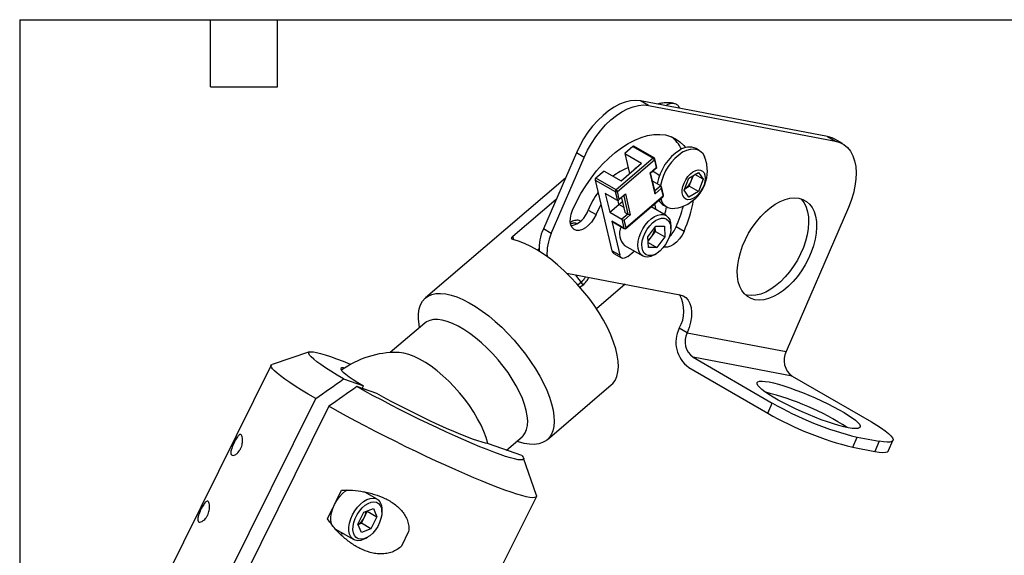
# Model space of a CAD drawing. Header units: inches. Extents: x 0.2 to 10.8, y 0.2 to 8.2.
# Tile 3 of 4: x 0.2 to 4.6, y 5.9 to 8.2. Entities that reach past the tile are written whole.
import ezdxf

# ---------------------------------------------------------------- set-up
doc = ezdxf.new("R2010")
doc.units = ezdxf.units.IN
doc.header["$MEASUREMENT"] = 0
doc.layers.add('TEXT', color=140, linetype='Continuous', lineweight=25)

msp = doc.modelspace()

# ---------------------------------------------------------------- linework, layer by layer
for p, q in [((3.0529, 7.8677), (3.0177, 7.8881)), ((3.8519, 7.7292), (3.0177, 7.8881)), ((3.0529, 7.8677), (3.8872, 7.7089)), ((3.8519, 7.7292), (3.8872, 7.7089)), ((2.9842, 7.6848), (2.9475, 7.6535)), ((2.9842, 7.6848), (3.0737, 7.6331)), ((3.0782, 7.6343), (2.9886, 7.686)), ((3.9188, 7.6973), (3.8836, 7.7176)), ((2.7318, 7.6565), (2.585, 7.3168)), ((2.767, 7.6362), (2.7318, 7.6565)), ((2.9475, 7.6535), (3.0229, 7.6099)), ((2.9475, 7.6535), (2.9688, 7.5636)), ((3.2801, 7.6674), (3.2655, 7.6759)), ((2.6202, 7.2965), (2.767, 7.6362)), ((3.0737, 7.6331), (2.9088, 7.492)), ((2.9146, 7.4846), (3.0796, 7.6258)), ((2.9313, 7.5315), (3.0229, 7.6099)), ((3.0796, 7.6258), (3.0878, 7.5909)), ((3.0905, 7.5914), (3.0813, 7.63)), ((2.8559, 7.575), (2.8192, 7.5437)), ((2.8559, 7.575), (2.9313, 7.5315)), ((2.9963, 7.5872), (2.9934, 7.5889)), ((2.9934, 7.5889), (2.9942, 7.5853)), ((3.0878, 7.5909), (3.0603, 7.5673)), ((3.0825, 7.4743), (3.0603, 7.5673)), ((3.0629, 7.5675), (3.0904, 7.591)), ((3.0833, 7.4823), (3.0631, 7.5676)), ((3.0859, 7.5655), (3.0708, 7.5743)), ((3.2337, 7.544), (3.2762, 7.5685)), ((3.2458, 7.5346), (3.2539, 7.5557)), ((3.2974, 7.5383), (3.2606, 7.5595)), ((3.2762, 7.5685), (3.2974, 7.5383)), ((2.6828, 7.5432), (2.0593, 7.0096)), ((2.8157, 7.5351), (2.9053, 7.4834)), ((2.8157, 7.5351), (2.8906, 7.2198)), ((2.9088, 7.492), (2.8192, 7.5437)), ((3.1087, 7.5091), (3.0719, 7.5303)), ((3.1087, 7.5091), (3.0823, 7.4865)), ((3.2125, 7.4893), (3.2337, 7.544)), ((3.2149, 7.4956), (3.2351, 7.5073)), ((3.2351, 7.5073), (3.2458, 7.5346)), ((3.2762, 7.4836), (3.2351, 7.5073)), ((3.2974, 7.5383), (3.2762, 7.4836)), ((2.9147, 7.4438), (2.8605, 7.4751)), ((2.8605, 7.4751), (2.8804, 7.3914)), ((2.9053, 7.4834), (2.9147, 7.4438)), ((2.9229, 7.4497), (2.9146, 7.4846)), ((2.9196, 7.4448), (2.9471, 7.4684)), ((2.9229, 7.4497), (2.9504, 7.4732)), ((2.9428, 7.4647), (2.9621, 7.3836)), ((2.9504, 7.4732), (2.9725, 7.3801)), ((3.1182, 7.4629), (2.9533, 7.3217)), ((3.0825, 7.4743), (3.1099, 7.4978)), ((3.1099, 7.4978), (3.1182, 7.4629)), ((3.12, 7.4671), (3.1108, 7.5058)), ((3.2337, 7.4591), (3.2125, 7.4893)), ((3.2762, 7.4836), (3.2337, 7.4591)), ((2.4492, 7.2845), (2.6425, 7.45)), ((2.8804, 7.3914), (2.9216, 7.4266)), ((2.9216, 7.4266), (2.9176, 7.4436)), ((2.9425, 7.4146), (2.9216, 7.4266)), ((2.9371, 7.4374), (2.9234, 7.4256)), ((2.9327, 7.456), (2.9479, 7.3918)), ((2.9529, 7.3194), (3.1179, 7.4605)), ((3.0872, 7.4025), (3.081, 7.429)), ((3.1199, 7.4236), (3.1345, 7.4151)), ((2.7843, 7.4014), (2.8195, 7.3811)), ((2.8804, 7.3914), (2.9346, 7.3601)), ((2.9621, 7.3836), (2.9346, 7.3601)), ((2.9725, 7.3801), (2.945, 7.3566)), ((2.9479, 7.3918), (2.9621, 7.3836)), ((3.1316, 7.3769), (3.065, 7.4153)), ((3.9447, 7.412), (3.6674, 6.7702)), ((2.944, 7.3205), (2.8898, 7.3518)), ((2.8898, 7.3518), (2.926, 7.1994)), ((2.891, 7.3499), (2.9452, 7.3186)), ((2.9346, 7.3601), (2.944, 7.3205)), ((2.9533, 7.3217), (2.945, 7.3566)), ((2.6202, 7.2965), (2.585, 7.3168)), ((3.0505, 7.2818), (3.0862, 7.3292)), ((3.0662, 7.282), (3.084, 7.3057)), ((3.084, 7.3057), (3.0831, 7.3251)), ((3.084, 7.3057), (3.1265, 7.2813)), ((3.0862, 7.3292), (3.1241, 7.329)), ((3.1241, 7.329), (3.1265, 7.2813)), ((3.1532, 7.3189), (3.1532, 7.3292)), ((3.2121, 7.3063), (3.1769, 7.3267)), ((2.4529, 7.2692), (2.4492, 7.2845)), ((3.0529, 7.2341), (3.0505, 7.2818)), ((3.0515, 7.2624), (3.0662, 7.282)), ((3.0518, 7.2564), (3.0908, 7.2338)), ((3.1265, 7.2813), (3.0908, 7.2338)), ((2.5653, 7.2273), (2.5592, 7.222)), ((2.5634, 7.2195), (2.5655, 7.2213)), ((2.926, 7.1994), (2.8906, 7.2198)), ((2.8984, 7.2082), (2.9338, 7.1878)), ((2.9469, 7.243), (3.0275, 7.1965)), ((2.9615, 7.1948), (2.9892, 7.2185)), ((3.0908, 7.2338), (3.0529, 7.2341)), ((3.0796, 7.2016), (3.0885, 7.2068)), ((2.689, 7.1199), (3.1929, 7.024)), ((2.7533, 7.0789), (2.7396, 7.0672)), ((2.7533, 7.0789), (2.7603, 7.0658)), ((2.9488, 7.0705), (2.8212, 6.9613)), ((2.7603, 7.0658), (2.7491, 7.0562)), ((2.0562, 6.8972), (1.9024, 6.7657)), ((3.2258, 6.8543), (3.1906, 6.8746)), ((3.2258, 6.8543), (3.6674, 6.7702)), ((1.5426, 6.7687), (1.3757, 6.7133)), ((3.2521, 6.7448), (3.6056, 6.5407)), ((3.6937, 6.6607), (3.2521, 6.7448)), ((1.371, 6.7098), (0.8918, 5.7437)), ((3.2326, 6.6997), (3.5862, 6.4956)), ((1.6943, 6.6481), (1.7828, 6.6172)), ((3.6937, 6.6607), (4.0473, 6.4566)), ((1.8417, 6.5831), (1.7533, 6.6141)), ((1.7771, 6.6057), (1.7828, 6.6172)), ((2.6011, 6.3764), (2.8875, 6.6216)), ((1.0904, 5.5944), (1.5696, 6.5604)), ((1.6285, 6.5264), (1.1493, 5.5604)), ((3.5862, 6.4956), (3.6056, 6.5407)), ((2.4202, 6.3313), (2.4897, 6.3907)), ((3.9641, 6.3438), (3.9836, 6.3889)), ((3.9836, 6.3889), (4.0818, 6.3702)), ((4.0818, 6.3702), (4.0623, 6.3251)), ((4.1238, 6.3285), (4.1433, 6.3736)), ((2.4881, 6.3075), (2.3395, 6.3595)), ((3.9641, 6.3438), (4.0623, 6.3251)), ((2.5535, 6.1291), (2.4967, 6.2955)), ((1.6614, 6.1036), (1.6855, 6.1521)), ((1.8434, 6.1125), (1.7895, 6.1436)), ((2.4058, 5.8253), (2.5535, 6.1232)), ((1.6226, 6.0252), (1.6466, 6.0737)), ((1.7849, 6.054), (1.8269, 6.0708)), ((1.7866, 6.0316), (1.7999, 6.0584)), ((1.7999, 6.0584), (1.7993, 6.0598)), ((1.7999, 6.0584), (1.8423, 6.0339)), ((1.8269, 6.0708), (1.8423, 6.0339)), ((1.865, 6.0545), (1.865, 6.0648)), ((1.7583, 6.0003), (1.7849, 6.054)), ((1.7733, 6.0047), (1.7866, 6.0316)), ((1.8423, 6.0339), (1.8157, 5.9803)), ((1.6587, 5.9786), (1.7393, 5.9321)), ((1.7737, 5.9635), (1.7583, 6.0003)), ((1.7588, 5.999), (1.7733, 6.0047)), ((1.8157, 5.9803), (1.7733, 6.0047)), ((1.8157, 5.9803), (1.7737, 5.9635)), ((1.6932, 5.9587), (1.6795, 5.9553)), ((1.7914, 5.9373), (1.8003, 5.9424)), ((1.9841, 5.9675), (1.9521, 5.9031))]:
    msp.add_line(p, q)
at = {"flags": 128}
for points in [[(3.0177, 7.8881), (2.9962, 7.8901), (2.9733, 7.8882), (2.9494, 7.8825), (2.9248, 7.873), (2.9, 7.8599), (2.8751, 7.8433), (2.8507, 7.8235), (2.8271, 7.8008), (2.8045, 7.7756), (2.7835, 7.7481), (2.7641, 7.7188), (2.7468, 7.6881), (2.7318, 7.6565)], [(2.767, 7.6362), (2.782, 7.6678), (2.7993, 7.6985), (2.8187, 7.7278), (2.8398, 7.7552), (2.8623, 7.7805), (2.8859, 7.8032), (2.9103, 7.823), (2.9352, 7.8395), (2.96, 7.8527), (2.9846, 7.8622), (3.0085, 7.8679), (3.0314, 7.8698), (3.0529, 7.8677)], [(2.7151, 7.401), (2.7325, 7.4382), (2.7521, 7.4746), (2.7737, 7.5099), (2.7972, 7.5437), (2.8223, 7.5756), (2.8487, 7.6054), (2.8763, 7.6328), (2.9047, 7.6574), (2.9336, 7.6792), (2.9629, 7.6978), (2.9921, 7.7131), (3.0211, 7.725), (3.0495, 7.7332), (3.0771, 7.7378), (3.1036, 7.7388), (3.1288, 7.736), (3.1523, 7.7295), (3.1741, 7.7194), (3.1938, 7.7058), (3.2113, 7.6888), (3.2186, 7.6798)], [(3.8836, 7.7176), (3.8718, 7.7234), (3.8519, 7.7292)], [(3.8872, 7.7089), (3.907, 7.703), (3.9249, 7.6934), (3.9406, 7.6801), (3.9539, 7.6634), (3.9645, 7.6435), (3.9723, 7.6208), (3.9772, 7.5954), (3.9792, 7.5679), (3.9781, 7.5385), (3.9741, 7.5078), (3.9671, 7.4761), (3.9572, 7.444), (3.9447, 7.412)], [(3.2073, 7.6602), (3.2243, 7.6684), (3.2408, 7.6731), (3.2563, 7.6742), (3.2706, 7.6717), (3.2831, 7.6656), (3.2936, 7.6561), (3.3016, 7.6435), (3.3036, 7.6391)], [(3.3064, 7.5435), (3.305, 7.529), (3.301, 7.5137), (3.2944, 7.4984), (3.2857, 7.4839), (3.2753, 7.471), (3.2639, 7.4604), (3.2519, 7.4527), (3.2402, 7.4483), (3.2292, 7.4474), (3.2196, 7.4501), (3.2119, 7.4563), (3.2065, 7.4655), (3.2038, 7.4774), (3.2038, 7.4912), (3.2065, 7.5062), (3.2119, 7.5216), (3.2196, 7.5367), (3.2292, 7.5504), (3.2402, 7.5623), (3.2519, 7.5714), (3.2639, 7.5775), (3.2753, 7.5802), (3.2857, 7.5793), (3.2944, 7.5748), (3.301, 7.5671), (3.305, 7.5565), (3.3064, 7.5435)], [(2.8195, 7.3811), (2.8332, 7.4098), (2.8418, 7.4253)], [(3.7239, 7.454), (3.7416, 7.4487), (3.7574, 7.4399), (3.7712, 7.4278), (3.7827, 7.4125), (3.7917, 7.3943), (3.7982, 7.3734), (3.8018, 7.3503), (3.8028, 7.3252), (3.8009, 7.2986), (3.7963, 7.2708), (3.789, 7.2424), (3.7791, 7.2138), (3.7668, 7.1853), (3.7523, 7.1575), (3.7358, 7.1309), (3.7176, 7.1057), (3.6979, 7.0825), (3.6771, 7.0615), (3.6555, 7.0432), (3.6334, 7.0278), (3.6112, 7.0155), (3.5892, 7.0066), (3.5679, 7.0012), (3.5474, 6.9993), (3.5282, 7.001), (3.5105, 7.0063), (3.4946, 7.0151), (3.4808, 7.0272), (3.4694, 7.0425), (3.4603, 7.0607), (3.4539, 7.0816), (3.4502, 7.1047), (3.4493, 7.1298), (3.4512, 7.1564), (3.4558, 7.1842), (3.4631, 7.2126), (3.473, 7.2413), (3.4853, 7.2697), (3.4998, 7.2975), (3.5163, 7.3242), (3.5345, 7.3493), (3.5542, 7.3725), (3.575, 7.3935), (3.5966, 7.4118), (3.6187, 7.4272), (3.6409, 7.4395), (3.6628, 7.4484), (3.6842, 7.4539), (3.7047, 7.4557), (3.7239, 7.454)], [(3.7322, 7.452), (3.736, 7.4481), (3.7475, 7.4328), (3.7565, 7.4146), (3.7629, 7.3938), (3.7666, 7.3706), (3.7676, 7.3455), (3.7657, 7.3189), (3.7611, 7.2912), (3.7538, 7.2627), (3.7439, 7.2341), (3.7316, 7.2056), (3.7171, 7.1779), (3.7006, 7.1512), (3.6824, 7.126), (3.6627, 7.1028), (3.6419, 7.0819), (3.6203, 7.0635), (3.5982, 7.0481), (3.576, 7.0359), (3.554, 7.0269), (3.5326, 7.0215), (3.5122, 7.0196), (3.493, 7.0213), (3.4847, 7.0233)], [(2.8195, 7.3811), (2.8105, 7.3634), (2.7993, 7.3472), (2.7865, 7.3332), (2.7727, 7.322), (2.7587, 7.3143), (2.7451, 7.3105), (2.7326, 7.3107), (2.7218, 7.3149), (2.7134, 7.323), (2.7076, 7.3344), (2.7048, 7.3487), (2.7052, 7.3651), (2.7087, 7.3828), (2.7151, 7.401)], [(3.0393, 7.3346), (3.0521, 7.3497), (3.0659, 7.3624), (3.0803, 7.3722), (3.0947, 7.3787), (3.1084, 7.3816), (3.1211, 7.3809), (3.1322, 7.3766), (3.1412, 7.3688), (3.1479, 7.3579), (3.1519, 7.3442), (3.1532, 7.3292)], [(3.0796, 7.2016), (3.0788, 7.2012), (3.0644, 7.1947), (3.0507, 7.1918), (3.038, 7.1925), (3.0269, 7.1968), (3.0179, 7.2046), (3.0112, 7.2155), (3.0072, 7.2292), (3.0059, 7.2451), (3.0075, 7.2625), (3.0118, 7.2809), (3.0187, 7.2996), (3.028, 7.3177), (3.0393, 7.3346)], [(3.0343, 7.2094), (3.0282, 7.2197), (3.0246, 7.2328), (3.0239, 7.2479), (3.026, 7.2646), (3.0308, 7.2819), (3.0381, 7.2993), (3.0476, 7.3159), (3.059, 7.331), (3.0716, 7.3439), (3.0849, 7.3541), (3.0984, 7.3611), (3.1115, 7.3646), (3.1236, 7.3646), (3.1341, 7.3608), (3.1427, 7.3537), (3.1488, 7.3433), (3.1524, 7.3303), (3.1531, 7.3151), (3.151, 7.2985), (3.1462, 7.2811), (3.1389, 7.2638), (3.1294, 7.2472), (3.118, 7.2321), (3.1054, 7.2192), (3.0921, 7.209), (3.0786, 7.202), (3.0655, 7.1984), (3.0534, 7.1985), (3.0429, 7.2022), (3.0343, 7.2094)], [(3.2121, 7.3063), (3.203, 7.2887), (3.1918, 7.2725), (3.179, 7.2584), (3.1653, 7.2473), (3.1512, 7.2396), (3.1376, 7.2357), (3.1251, 7.2359), (3.1218, 7.2367)], [(2.8875, 6.6216), (2.8938, 6.6275), (2.9044, 6.642), (2.9123, 6.6593), (2.9172, 6.6794), (2.9192, 6.702), (2.9182, 6.7269), (2.9143, 6.7539), (2.9075, 6.7826), (2.8978, 6.8129), (2.8854, 6.8445), (2.8703, 6.8769), (2.8527, 6.91), (2.8329, 6.9433), (2.8109, 6.9766), (2.787, 7.0095), (2.7614, 7.0417), (2.7345, 7.0729), (2.7063, 7.1027), (2.6773, 7.131), (2.6477, 7.1573), (2.6178, 7.1816), (2.5879, 7.2034), (2.5583, 7.2226), (2.5292, 7.2391), (2.501, 7.2526), (2.4739, 7.263), (2.4483, 7.2702)], [(2.9615, 7.1948), (2.9558, 7.1906), (2.95, 7.1876), (2.9444, 7.1861), (2.9392, 7.186), (2.9346, 7.1874), (2.9308, 7.1901), (2.9278, 7.1942), (2.926, 7.1994)], [(2.7283, 7.1125), (2.7332, 7.1055), (2.7533, 7.0789)], [(2.0326, 6.877), (2.0303, 6.8904), (2.0278, 6.9158), (2.0281, 6.9392), (2.0313, 6.9602), (2.0372, 6.9788), (2.0459, 6.9947), (2.0572, 7.0078), (2.0711, 7.0179), (2.0874, 7.025), (2.106, 7.029), (2.1267, 7.0299), (2.1492, 7.0276), (2.1735, 7.0222), (2.1992, 7.0137), (2.2261, 7.0023), (2.254, 6.9879), (2.2827, 6.9708), (2.3117, 6.9511), (2.341, 6.929), (2.3701, 6.9047), (2.3989, 6.8784), (2.427, 6.8503), (2.4542, 6.8209), (2.4803, 6.7902), (2.5049, 6.7586), (2.528, 6.7264), (2.5491, 6.6939), (2.5683, 6.6613), (2.5852, 6.6291), (2.5997, 6.5975), (2.6118, 6.5667), (2.6212, 6.5372), (2.6278, 6.5091), (2.6317, 6.4827), (2.6328, 6.4583), (2.6311, 6.436), (2.6265, 6.4162), (2.6192, 6.3989), (2.6092, 6.3844), (2.5965, 6.3728), (2.5814, 6.3642), (2.564, 6.3586), (2.5443, 6.3562), (2.5227, 6.3569), (2.4993, 6.3607), (2.4743, 6.3677), (2.466, 6.3705)], [(3.1929, 7.024), (3.2074, 7.0192), (3.22, 7.0108), (3.2303, 6.9991), (3.2381, 6.9842), (3.2432, 6.9666), (3.2454, 6.9466), (3.2447, 6.9249), (3.2411, 6.9019), (3.2348, 6.8782), (3.2258, 6.8543)], [(2.4897, 6.3907), (2.494, 6.3948), (2.5034, 6.4074), (2.51, 6.4228), (2.5139, 6.4407), (2.515, 6.4611), (2.5132, 6.4836), (2.5086, 6.5079), (2.5013, 6.5339), (2.4912, 6.5611), (2.4786, 6.5893), (2.4636, 6.6182), (2.4464, 6.6474), (2.4271, 6.6765), (2.406, 6.7052), (2.3834, 6.7332), (2.3595, 6.7602), (2.3345, 6.7858), (2.3088, 6.8098), (2.2827, 6.8318), (2.2565, 6.8516), (2.2305, 6.869), (2.205, 6.8837), (2.1803, 6.8956), (2.1566, 6.9046), (2.1343, 6.9105), (2.1137, 6.9133), (2.0949, 6.9129), (2.0782, 6.9094), (2.0638, 6.9028), (2.0562, 6.8972)], [(1.6943, 6.6481), (1.6648, 6.6658), (1.6379, 6.6826), (1.6139, 6.6981), (1.593, 6.7124), (1.5753, 6.7252), (1.5609, 6.7366), (1.55, 6.7464), (1.5426, 6.7546), (1.5388, 6.761), (1.5387, 6.7657), (1.5422, 6.7686), (1.5492, 6.7697), (1.5599, 6.7689), (1.5739, 6.7663), (1.5914, 6.7619), (1.6121, 6.7558), (1.6358, 6.7479), (1.6625, 6.7384), (1.6918, 6.7272), (1.7236, 6.7146), (1.726, 6.7136)], [(2.3368, 6.3609), (2.3294, 6.3868), (2.3194, 6.4141), (2.3068, 6.4423), (2.2918, 6.4711), (2.2745, 6.5003), (2.2553, 6.5294), (2.2342, 6.5582), (2.2115, 6.5862), (2.1876, 6.6132), (2.1627, 6.6388), (2.137, 6.6627), (2.1109, 6.6847), (2.0847, 6.7045), (2.0587, 6.7219), (2.0331, 6.7366), (2.0084, 6.7486), (1.9848, 6.7575), (1.9625, 6.7635), (1.9418, 6.7662), (1.9364, 6.7665)], [(1.5696, 6.5604), (1.5367, 6.5801), (1.5063, 6.5988), (1.4786, 6.6164), (1.4538, 6.6328), (1.432, 6.6479), (1.4134, 6.6616), (1.398, 6.6739), (1.3859, 6.6847), (1.3773, 6.6939), (1.3721, 6.7014), (1.3704, 6.7073), (1.3723, 6.7114), (1.3757, 6.7133)], [(1.6985, 6.6968), (1.6943, 6.6973), (1.6863, 6.6974), (1.6821, 6.6955), (1.6818, 6.6916), (1.6854, 6.6859), (1.6928, 6.6784), (1.7039, 6.6691), (1.7187, 6.6582), (1.7369, 6.6458), (1.7583, 6.6321), (1.7828, 6.6172)], [(3.5908, 6.6347), (3.6106, 6.6304), (3.6329, 6.6245), (3.6574, 6.6172), (3.6836, 6.6086), (3.7111, 6.5988), (3.7395, 6.5879), (3.7683, 6.5761), (3.7971, 6.5637), (3.8255, 6.5508), (3.8529, 6.5375), (3.879, 6.5243), (3.9034, 6.5111), (3.9256, 6.4983), (3.9453, 6.486), (3.9622, 6.4745), (3.976, 6.4639), (3.9866, 6.4543), (3.9937, 6.446), (3.9972, 6.4391), (3.9971, 6.4336), (3.9934, 6.4297), (3.9861, 6.4275), (3.9754, 6.4268), (3.9614, 6.4279), (3.9443, 6.4306), (3.9245, 6.4349), (3.9022, 6.4408), (3.8777, 6.4481), (3.8515, 6.4567), (3.824, 6.4666), (3.7956, 6.4775), (3.7668, 6.4892), (3.738, 6.5016), (3.7096, 6.5146), (3.6822, 6.5278), (3.6561, 6.5411), (3.6317, 6.5542), (3.6095, 6.567), (3.5898, 6.5793), (3.5729, 6.5909), (3.5591, 6.6015), (3.5485, 6.611), (3.5414, 6.6193), (3.5379, 6.6262), (3.538, 6.6317), (3.5417, 6.6356), (3.549, 6.6379), (3.5597, 6.6385), (3.5737, 6.6374), (3.5908, 6.6347)], [(2.4881, 6.3075), (2.4944, 6.2999), (2.4971, 6.294), (2.4961, 6.2898), (2.4916, 6.2875), (2.4834, 6.287), (2.4717, 6.2883), (2.4566, 6.2914), (2.4382, 6.2964), (2.4165, 6.3031), (2.3919, 6.3114), (2.3644, 6.3215), (2.3343, 6.3331), (2.3018, 6.3461), (2.2672, 6.3606), (2.2306, 6.3763), (2.1925, 6.3932), (2.153, 6.4111), (2.1125, 6.4299), (2.0713, 6.4494), (2.0297, 6.4695), (1.988, 6.4901), (1.9465, 6.5109), (1.9055, 6.5319), (1.8655, 6.5529), (1.8265, 6.5737), (1.789, 6.5941), (1.7533, 6.6141)], [(2.3395, 6.3595), (2.3271, 6.3618), (2.3112, 6.366), (2.2919, 6.3722), (2.2695, 6.3801), (2.2441, 6.3897), (2.2161, 6.4009), (2.1858, 6.4136), (2.1536, 6.4276), (2.1199, 6.4428), (2.0849, 6.4589), (2.0492, 6.4759), (2.0131, 6.4935), (1.9771, 6.5114), (1.9415, 6.5296), (1.9068, 6.5477), (1.8734, 6.5656), (1.8417, 6.5831)], [(2.5535, 6.1291), (2.5541, 6.1249), (2.5517, 6.1211), (2.5458, 6.119), (2.5365, 6.1186), (2.5237, 6.12), (2.5077, 6.1232), (2.4884, 6.1281), (2.466, 6.1348), (2.4406, 6.1431), (2.4123, 6.153), (2.3814, 6.1645), (2.348, 6.1774), (2.3124, 6.1918), (2.2746, 6.2075), (2.235, 6.2245), (2.1938, 6.2426), (2.1512, 6.2617), (2.1075, 6.2818), (2.0629, 6.3026), (2.0178, 6.3241), (1.9723, 6.3462), (1.9267, 6.3687), (1.8814, 6.3915), (1.8365, 6.4144), (1.7924, 6.4373), (1.7493, 6.4601), (1.7074, 6.4826), (1.6671, 6.5048), (1.6285, 6.5264)], [(4.0473, 6.4566), (4.0709, 6.4425), (4.0917, 6.4291), (4.1093, 6.4165), (4.1235, 6.405), (4.134, 6.3948), (4.1409, 6.3859), (4.1438, 6.3785), (4.1428, 6.3727), (4.138, 6.3687), (4.1293, 6.3664), (4.1169, 6.3659), (4.101, 6.3672), (4.0818, 6.3702)], [(4.0623, 6.3251), (4.0815, 6.3221), (4.0974, 6.3208), (4.1098, 6.3213), (4.1185, 6.3236), (4.1233, 6.3276), (4.1238, 6.3285)], [(1.6452, 5.9921), (1.6405, 6.0027), (1.6375, 6.0173), (1.6374, 6.0339), (1.64, 6.0518), (1.6454, 6.0704), (1.6533, 6.0889), (1.6634, 6.1067), (1.6753, 6.123), (1.6886, 6.1372), (1.7027, 6.1488), (1.7096, 6.1532)], [(1.7914, 5.9373), (1.7849, 5.9339), (1.7707, 5.9287), (1.7573, 5.9272), (1.7452, 5.9294), (1.7349, 5.9351), (1.7268, 5.9441), (1.7211, 5.9562), (1.7181, 5.9708), (1.718, 5.9874), (1.7206, 6.0053), (1.726, 6.0239), (1.7339, 6.0424), (1.744, 6.0601), (1.7559, 6.0764), (1.7692, 6.0906), (1.7833, 6.1022), (1.7978, 6.1107), (1.812, 6.1159), (1.8254, 6.1174), (1.8374, 6.1153), (1.8478, 6.1096), (1.8559, 6.1005), (1.8616, 6.0884), (1.8646, 6.0738), (1.865, 6.0648)], [(1.7963, 6.144), (1.7968, 6.1418), (1.7974, 6.1391)], [(1.8408, 6.0988), (1.8504, 6.0933), (1.8578, 6.0845), (1.8627, 6.0728), (1.8649, 6.0587), (1.8642, 6.0427), (1.8608, 6.0256), (1.8547, 6.0081), (1.8463, 5.9911), (1.8358, 5.9751), (1.8238, 5.961), (1.8107, 5.9494), (1.7972, 5.9407), (1.7838, 5.9354), (1.7712, 5.9336), (1.7598, 5.9355), (1.7502, 5.9409), (1.7428, 5.9497), (1.7379, 5.9614), (1.7357, 5.9756), (1.7364, 5.9916), (1.7398, 6.0087), (1.7459, 6.0261), (1.7544, 6.0432), (1.7648, 6.0591), (1.7769, 6.0732), (1.7899, 6.0849), (1.8034, 6.0936), (1.8168, 6.0989), (1.8294, 6.1007), (1.8408, 6.0988)]]:
    msp.add_lwpolyline(points, dxfattribs=at)
for centre, radius, start, end in [((3.0551, 7.6021), 0.1615, 25.9592, 51.2519), ((2.9872, 7.6823), 0.00394, 68.6646, 139.6564), ((3.2354, 7.6085), 0.0738, 65.93, 125.3804), ((3.3166, 7.4772), 0.228, 122.9122, 169.5638), ((3.3306, 7.4692), 0.2274, 122.8412, 169.6348), ((3.1476, 7.5758), 0.1684, 0, 22.0795), ((3.0767, 7.6306), 0.00394, 68.6646, 139.6564), ((3.0669, 7.6217), 0.0133, 17.6314, 58.9175), ((3.0748, 7.6285), 0.00667, 13.3593, 60.0027), ((3.0769, 7.6294), 0.00444, 306.1364, 8.704), ((3.0372, 7.3815), 0.221, 109.7122, 129.639), ((3.0447, 7.4941), 0.0825, 46.0479, 72.7227), ((3.1476, 7.5758), 0.1684, 277.9259, 0), ((3.1802, 7.5609), 0.0706, 338.2093, 354.1654), ((2.8254, 7.5362), 0.00971, 129.4629, 186.3916), ((3.1704, 7.5625), 0.0804, 303.6566, 339.7015), ((3.1706, 7.2341), 0.421, 144.2815, 156.5893), ((2.9149, 7.4845), 0.00971, 129.4629, 186.3916), ((2.909, 7.4911), 0.00861, 244.3607, 310.3541), ((2.9019, 7.4805), 0.0133, 17.6314, 58.9175), ((3.1135, 7.4656), 0.00667, 310.5564, 0), ((3.1162, 7.462), 0.00225, 318.9962, 22.6133), ((3.1157, 7.4664), 0.00436, 305.4695, 9.3709), ((3.1135, 7.4656), 0.00667, 0, 13.3593), ((3.1467, 7.4692), 0.0529, 207.2033, 239.5084), ((3.1622, 7.4636), 0.0553, 191.9483, 278.9598), ((2.5765, 7.5876), 0.6546, 336.5069, 345.074), ((2.6387, 7.5576), 0.626, 336.3346, 349.7142), ((2.6847, 7.432), 0.1042, 283.4833, 342.9142), ((2.815, 7.4627), 0.3221, 345.1087, 351.5853), ((2.8925, 7.3523), 0.00277, 190.2447, 237.7755), ((2.7712, 7.2293), 0.2057, 154.8317, 183.1474), ((2.808, 7.2089), 0.2072, 155.0086, 184.1607), ((2.9958, 7.2957), 0.0719, 154.2994, 227.1269), ((2.9477, 7.3283), 0.00861, 244.3607, 310.3541), ((2.9467, 7.321), 0.00277, 190.2447, 237.7755), ((2.9485, 7.3244), 0.00667, 240.0027, 310.5564), ((2.9512, 7.3208), 0.00225, 318.9962, 22.6133), ((3.0032, 7.3312), 0.0799, 322.074, 355.4457), ((3.0405, 7.3852), 0.1484, 315.4216, 336.7583), ((3.0069, 7.3257), 0.0737, 307.0517, 323.643), ((2.9076, 7.2229), 0.0173, 190.2447, 237.7755), ((3.0617, 6.9502), 0.1494, 329.6, 29.7152), ((3.3154, 6.8121), 0.1396, 153.3837, 233.6268), ((3.3036, 6.8151), 0.0871, 153.2463, 233.7641), ((1.9292, 6.3499), 0.4167, 89.0145, 125.9735), ((3.7452, 6.731), 0.0871, 153.2463, 233.7641), ((3.2905, 5.4287), 1.1946, 57.0872, 76.1746), ((4.3238, 7.7828), 1.4348, 239.9643, 256.2851), ((4.3043, 7.7377), 1.4348, 239.9643, 256.2851), ((1.7173, 6.0639), 0.0765, 302.7104, 335.0361), ((1.7191, 6.0661), 0.0758, 332.9126, 353.7497)]:
    msp.add_arc(centre, radius, start, end)
for centre, major_axis, ratio, start_param, end_param in [((3.0556, 7.5701), (0.00737, -0.0024), 0.200096, 5.469526, 6.161641), ((3.0831, 7.5936), (0.00737, -0.0024), 0.200096, 5.469526, 6.404729), ((3.1052, 7.5005), (0.00288, 0.00884), 0.576873, 4.590845, 6.161641), ((2.9457, 7.4759), (0.00288, 0.00884), 0.576873, 3.89873, 4.590845), ((3.0777, 7.477), (0.00288, 0.00884), 0.576873, 4.590845, 5.526048), ((2.9182, 7.4524), (0.00288, 0.00884), 0.576873, 3.020049, 4.590845), ((2.9678, 7.3829), (0.00737, -0.0024), 0.200096, 3.89873, 5.469526), ((2.9403, 7.3593), (0.00737, -0.0024), 0.200096, 3.89873, 5.469526)]:
    msp.add_ellipse(centre, major_axis=major_axis, ratio=ratio, start_param=start_param, end_param=end_param)
for points, knots in [([(3.1652, 7.8773), (3.1637, 7.8775), (3.1538, 7.879), (3.136, 7.8796), (3.1134, 7.8784), (3.0995, 7.8751), (3.0932, 7.8737)], [0, 0, 0, 0, 0.061839, 0.409217, 0.736469, 1, 1, 1, 1]), ([(3.1312, 7.8665), (3.1346, 7.8689), (3.1441, 7.8756), (3.1598, 7.8788), (3.1758, 7.8755), (3.1869, 7.867), (3.1902, 7.8579), (3.1913, 7.855)], [0, 0, 0, 0, 0.130023, 0.367391, 0.611761, 0.875368, 1, 1, 1, 1]), ([(2.7491, 7.3526), (2.7491, 7.3526), (2.744, 7.3565), (2.7305, 7.3559), (2.715, 7.3525), (2.707, 7.3466), (2.7054, 7.3455)], [0, 0, 0, 0, 0.0044088, 0.4906683, 0.8971686, 1, 1, 1, 1]), ([(2.7062, 7.3393), (2.7064, 7.3394), (2.7109, 7.3426), (2.7209, 7.3439), (2.7306, 7.3447), (2.7341, 7.3416), (2.7341, 7.3415)], [0, 0, 0, 0, 0.0145458, 0.4245908, 0.9903659, 1, 1, 1, 1]), ([(2.4483, 7.2702), (2.4466, 7.2706), (2.4453, 7.2712), (2.4436, 7.273), (2.4432, 7.2741), (2.4433, 7.2767), (2.4438, 7.2781), (2.4458, 7.2812), (2.4473, 7.2829), (2.4492, 7.2845)], [0, 0, 0, 0, 0.25, 0.25, 0.5, 0.5, 0.75, 0.75, 1, 1, 1, 1]), ([(2.7722, 7.1041), (2.7702, 7.1002), (2.7652, 7.0904), (2.7578, 7.0833), (2.7533, 7.0789)], [0, 0, 0, 0, 0.392836, 1, 1, 1, 1]), ([(2.7603, 7.0658), (2.7661, 7.0714), (2.7766, 7.0814), (2.7843, 7.095), (2.7878, 7.1011)], [0, 0, 0, 0, 0.548944, 1, 1, 1, 1]), ([(2.0571, 6.8981), (2.0571, 6.8981), (2.0571, 6.8981), (2.0564, 6.8975), (2.0562, 6.8973)], [0, 0, 0, 0, 0.527132, 1, 1, 1, 1]), ([(1.2069, 6.3659), (1.2088, 6.3697), (1.2107, 6.3733), (1.2144, 6.38), (1.2162, 6.3831), (1.2197, 6.3884), (1.2213, 6.3907), (1.2244, 6.3945), (1.2258, 6.3961), (1.2297, 6.3997), (1.2319, 6.4007), (1.2358, 6.4008), (1.2374, 6.3999), (1.2402, 6.3963), (1.2413, 6.3936), (1.2431, 6.3868), (1.2437, 6.3826), (1.2439, 6.3751), (1.2438, 6.3724), (1.2434, 6.3665), (1.2431, 6.3633), (1.2419, 6.3565), (1.241, 6.3528), (1.2386, 6.3452), (1.2371, 6.3412), (1.2333, 6.3336), (1.2312, 6.33), (1.2268, 6.324), (1.2246, 6.3214), (1.2203, 6.3171), (1.2182, 6.3153), (1.2142, 6.3124), (1.2123, 6.3113), (1.207, 6.3086), (1.2039, 6.3077), (1.1987, 6.3073), (1.1965, 6.3079), (1.1932, 6.3105), (1.192, 6.3125), (1.1913, 6.3167), (1.1912, 6.3184), (1.1913, 6.3221), (1.1916, 6.3242), (1.1929, 6.3312), (1.1946, 6.3369), (1.1984, 6.3471), (1.1999, 6.3507), (1.2032, 6.3583), (1.205, 6.362), (1.2069, 6.3659)], [0, 0, 0, 0, 0.03125, 0.03125, 0.0625, 0.0625, 0.09375, 0.09375, 0.125, 0.125, 0.1875, 0.1875, 0.25, 0.25, 0.3125, 0.3125, 0.375, 0.375, 0.40625, 0.40625, 0.4375, 0.4375, 0.46875, 0.46875, 0.5, 0.5, 0.53125, 0.53125, 0.5625, 0.5625, 0.59375, 0.59375, 0.625, 0.625, 0.6875, 0.6875, 0.75, 0.75, 0.8125, 0.8125, 0.84375, 0.84375, 0.875, 0.875, 0.9375, 0.9375, 0.96875, 0.96875, 1, 1, 1, 1]), ([(2.4897, 6.3907), (2.49, 6.3909), (2.4906, 6.3914), (2.4906, 6.3914), (2.4906, 6.3914)], [0, 0, 0, 0, 0.434447, 1, 1, 1, 1]), ([(1.6855, 6.1521), (1.7018, 6.1532), (1.7181, 6.1529), (1.7506, 6.1505), (1.7668, 6.1484), (1.7912, 6.1439), (1.7994, 6.1421), (1.8155, 6.1382), (1.8235, 6.1359), (1.8472, 6.1286), (1.8626, 6.1228), (1.8851, 6.1122), (1.8925, 6.1083), (1.9067, 6.1), (1.9136, 6.0955), (1.9268, 6.0859), (1.9331, 6.0808), (1.9451, 6.0697), (1.9507, 6.0637), (1.9608, 6.0512), (1.9654, 6.0446), (1.9733, 6.0306), (1.9766, 6.0232), (1.9816, 6.008), (1.9834, 6.0001), (1.9851, 5.9839), (1.9851, 5.9757), (1.9841, 5.9675)], [0, 0, 0, 0, 0.125, 0.125, 0.25, 0.25, 0.3125, 0.3125, 0.375, 0.375, 0.5, 0.5, 0.5625, 0.5625, 0.625, 0.625, 0.6875, 0.6875, 0.75, 0.75, 0.8125, 0.8125, 0.875, 0.875, 0.9375, 0.9375, 1, 1, 1, 1]), ([(1.0593, 6.0684), (1.0612, 6.0722), (1.0631, 6.0759), (1.0669, 6.0826), (1.0687, 6.0856), (1.0722, 6.091), (1.0738, 6.0933), (1.0768, 6.0971), (1.0782, 6.0986), (1.0822, 6.1022), (1.0844, 6.1033), (1.0882, 6.1034), (1.0899, 6.1024), (1.0927, 6.0988), (1.0938, 6.0962), (1.0955, 6.0893), (1.0961, 6.0852), (1.0963, 6.0777), (1.0963, 6.0749), (1.0959, 6.069), (1.0955, 6.0659), (1.0943, 6.059), (1.0935, 6.0554), (1.0911, 6.0477), (1.0895, 6.0437), (1.0858, 6.0361), (1.0836, 6.0326), (1.0793, 6.0265), (1.077, 6.024), (1.0727, 6.0197), (1.0706, 6.0179), (1.0667, 6.015), (1.0648, 6.0138), (1.0595, 6.0111), (1.0564, 6.0102), (1.0511, 6.0099), (1.0489, 6.0105), (1.0456, 6.0131), (1.0445, 6.0151), (1.0437, 6.0193), (1.0436, 6.021), (1.0438, 6.0247), (1.0441, 6.0267), (1.0454, 6.0338), (1.0471, 6.0395), (1.0509, 6.0497), (1.0524, 6.0533), (1.0557, 6.0608), (1.0574, 6.0646), (1.0593, 6.0684)], [0, 0, 0, 0, 0.03125, 0.03125, 0.0625, 0.0625, 0.09375, 0.09375, 0.125, 0.125, 0.1875, 0.1875, 0.25, 0.25, 0.3125, 0.3125, 0.375, 0.375, 0.40625, 0.40625, 0.4375, 0.4375, 0.46875, 0.46875, 0.5, 0.5, 0.53125, 0.53125, 0.5625, 0.5625, 0.59375, 0.59375, 0.625, 0.625, 0.6875, 0.6875, 0.75, 0.75, 0.8125, 0.8125, 0.84375, 0.84375, 0.875, 0.875, 0.9375, 0.9375, 0.96875, 0.96875, 1, 1, 1, 1]), ([(1.9521, 5.9031), (1.9461, 5.8971), (1.9396, 5.892), (1.9256, 5.8832), (1.918, 5.8795), (1.9025, 5.8738), (1.8946, 5.8716), (1.8783, 5.8688), (1.8701, 5.8682), (1.8537, 5.8681), (1.8456, 5.8687), (1.8293, 5.8709), (1.8211, 5.8726), (1.7973, 5.8791), (1.7821, 5.8851), (1.7598, 5.8962), (1.7525, 5.9003), (1.7383, 5.9089), (1.7314, 5.9134), (1.7113, 5.9278), (1.6985, 5.9382), (1.6742, 5.9606), (1.6626, 5.9727), (1.6412, 5.998), (1.6313, 6.0112), (1.6226, 6.0252)], [0, 0, 0, 0, 0.0625, 0.0625, 0.125, 0.125, 0.1875, 0.1875, 0.25, 0.25, 0.3125, 0.3125, 0.375, 0.375, 0.5, 0.5, 0.5625, 0.5625, 0.625, 0.625, 0.75, 0.75, 0.875, 0.875, 1, 1, 1, 1])]:
    msp.add_open_spline(points, degree=3, knots=knots)
for points in [[(1.5696, 6.5604), (1.6112, 6.5897), (1.6527, 6.6189), (1.6943, 6.6481)], [(1.7533, 6.6141), (1.7117, 6.5849), (1.6701, 6.5556), (1.6285, 6.5264)]]:
    msp.add_open_spline(points, degree=3)
at = {"layer": 'TEXT'}
for p, q in [((0.25, 8.25), (10.75, 8.25)), ((0.25, 8.25), (0.25, 0.25)), ((1.1, 7.95), (1.1, 8.25)), ((1.4, 7.95), (1.4, 8.25)), ((1.1, 7.95), (1.4, 7.95))]:
    msp.add_line(p, q, dxfattribs=at)

doc.saveas('drawing.dxf')
